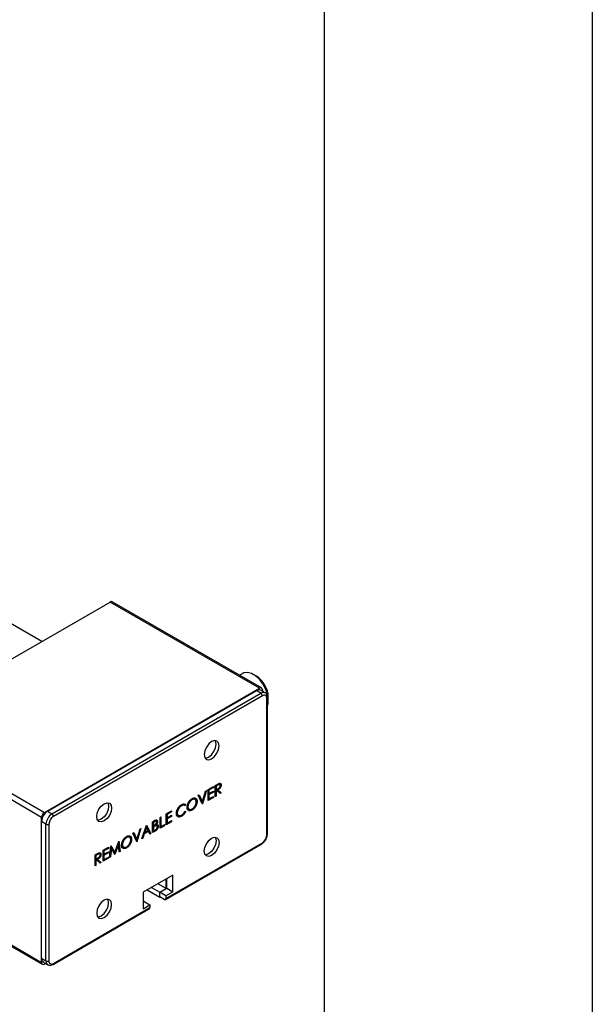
# Model space of a CAD drawing. Header units: millimetres. Extents: x 0 to 1397, y 0 to 1080.
# Tile 7 of 8: x 1329 to 1397, y 846 to 963. Entities that reach past the tile are written whole.
import ezdxf

# ---------------------------------------------------------------- set-up
doc = ezdxf.new("R2010")
doc.units = ezdxf.units.MM
doc.header["$LTSCALE"] = 5
doc.linetypes.add('SLD-Solid', pattern=[0])
doc.layers.add('TEXT', color=140, linetype='SLD-Solid', lineweight=25)

msp = doc.modelspace()

# ---------------------------------------------------------------- linework, layer by layer
at = {"color": 7, "linetype": 'SLD-Solid'}
msp.add_line((1397.012, 1079.513), (1397.012, 0.013), dxfattribs=at)
for p, q in [((1331.782, 889.331), (1315.522, 898.717)), ((1314.433, 879.316), (1339.889, 894.011)), ((1357.566, 883.806), (1339.889, 894.011)), ((1357.816, 883.831), (1340.139, 894.036)), ((1355.609, 885.561), (1355.214, 885.333)), ((1357.213, 885.233), (1356.86, 885.437)), ((1332.111, 869.111), (1357.566, 883.806)), ((1358.243, 883.264), (1357.713, 883.57)), ((1357.92, 883.602), (1357.92, 883.45)), ((1332.464, 869.233), (1357.213, 883.52)), ((1332.994, 868.927), (1357.743, 883.214)), ((1357.92, 882.908), (1333.171, 868.621)), ((1357.743, 883.214), (1357.213, 883.52)), ((1358.45, 866.434), (1358.45, 882.602)), ((1358.524, 866.536), (1358.524, 882.704)), ((1358.627, 882.376), (1358.627, 882.784)), ((1314.433, 879.316), (1332.111, 869.111)), ((1331.757, 868.498), (1314.079, 878.703)), ((1351.496, 871.8), (1352.13, 872.165)), ((1352.13, 872.032), (1351.597, 871.725)), ((1352.015, 872.099), (1352.13, 872.032)), ((1352.13, 872.165), (1352.13, 872.032)), ((1352.331, 872.282), (1352.556, 872.411)), ((1352.331, 870.985), (1352.331, 872.282)), ((1352.331, 872.265), (1352.432, 872.207)), ((1352.642, 872.328), (1352.432, 872.207)), ((1352.432, 872.207), (1352.432, 871.775)), ((1352.527, 872.395), (1352.642, 872.328)), ((1352.906, 872.384), (1352.712, 872.496)), ((1352.86, 872.444), (1353.036, 872.342)), ((1349.974, 870.627), (1349.753, 870.755)), ((1350.331, 871.127), (1350.439, 871.189)), ((1350.806, 870.105), (1350.331, 871.127)), ((1350.337, 871.13), (1350.636, 870.486)), ((1350.439, 871.189), (1350.813, 870.384)), ((1350.813, 870.384), (1351.187, 871.621)), ((1351.295, 871.683), (1350.82, 870.113)), ((1351.187, 871.621), (1351.295, 871.683)), ((1351.496, 870.503), (1351.496, 871.8)), ((1351.496, 871.783), (1351.597, 871.725)), ((1351.496, 871.384), (1351.597, 871.326)), ((1351.536, 871.362), (1351.496, 871.339)), ((1351.496, 871.251), (1351.597, 871.193)), ((1352.13, 870.869), (1351.496, 870.503)), ((1351.496, 870.753), (1351.597, 870.695)), ((1351.597, 871.725), (1351.597, 871.326)), ((1351.597, 871.326), (1352.13, 871.633)), ((1352.13, 871.501), (1351.597, 871.193)), ((1351.597, 871.193), (1351.597, 870.695)), ((1351.597, 870.695), (1352.13, 871.002)), ((1352.015, 871.567), (1352.13, 871.501)), ((1352.015, 870.935), (1352.13, 870.869)), ((1352.13, 871.633), (1352.13, 871.501)), ((1352.13, 871.002), (1352.13, 870.869)), ((1352.331, 871.833), (1352.432, 871.775)), ((1352.337, 871.791), (1352.331, 871.788)), ((1352.331, 871.7), (1352.432, 871.642)), ((1352.331, 871.102), (1352.432, 871.043)), ((1352.432, 871.043), (1352.331, 870.985)), ((1352.337, 871.791), (1352.514, 871.689)), ((1352.432, 871.775), (1352.637, 871.892)), ((1352.514, 871.689), (1352.432, 871.642)), ((1352.432, 871.642), (1352.432, 871.043)), ((1352.511, 871.82), (1352.874, 871.503)), ((1352.926, 871.329), (1352.514, 871.689)), ((1352.524, 871.827), (1352.638, 871.761)), ((1352.638, 871.761), (1353.051, 871.401)), ((1352.874, 871.503), (1352.785, 871.452)), ((1352.874, 871.503), (1353.051, 871.401)), ((1353.051, 871.401), (1352.926, 871.329)), ((1348.238, 869.934), (1348.338, 869.877)), ((1348.732, 869.909), (1348.511, 870.037)), ((1348.657, 870.127), (1348.834, 870.025)), ((1348.834, 870.025), (1348.746, 869.896)), ((1349.024, 869.815), (1349.108, 869.767)), ((1349.043, 869.583), (1349.264, 869.456)), ((1349.496, 870.659), (1349.595, 870.602)), ((1350.01, 870.498), (1350.187, 870.396)), ((1350.636, 870.486), (1350.813, 870.384)), ((1350.712, 870.442), (1350.687, 870.36)), ((1350.795, 870.127), (1350.82, 870.113)), ((1350.82, 870.113), (1350.806, 870.105)), ((1351.536, 870.73), (1351.496, 870.708)), ((1331.757, 851.351), (1331.757, 868.498)), ((1332.464, 869.233), (1332.994, 868.927)), ((1345.812, 868.518), (1345.913, 868.576)), ((1345.812, 867.222), (1345.812, 868.518)), ((1345.913, 868.576), (1345.913, 867.413)), ((1346.531, 868.933), (1347.165, 869.299)), ((1346.531, 867.637), (1346.531, 868.933)), ((1346.531, 868.917), (1346.632, 868.859)), ((1346.531, 868.518), (1346.632, 868.46)), ((1346.571, 868.495), (1346.531, 868.473)), ((1347.165, 869.166), (1346.632, 868.859)), ((1346.632, 868.859), (1346.632, 868.46)), ((1346.632, 868.46), (1347.165, 868.767)), ((1347.165, 868.634), (1346.632, 868.327)), ((1347.05, 869.233), (1347.165, 869.166)), ((1347.05, 868.701), (1347.165, 868.634)), ((1347.165, 869.299), (1347.165, 869.166)), ((1347.165, 868.767), (1347.165, 868.634)), ((1347.753, 868.894), (1347.805, 868.852)), ((1347.757, 869.089), (1347.841, 869.04)), ((1347.775, 868.853), (1347.996, 868.725)), ((1348.169, 868.753), (1347.956, 868.681)), ((1348.169, 868.753), (1348.346, 868.651)), ((1348.746, 869.231), (1348.834, 869.205)), ((1349.422, 869.477), (1349.599, 869.375)), ((1332.287, 867.702), (1331.757, 868.008)), ((1331.757, 851.841), (1331.757, 868.008)), ((1332.287, 851.535), (1332.287, 867.702)), ((1332.641, 867.702), (1332.641, 851.535)), ((1343.653, 865.976), (1344.186, 867.579)), ((1344.192, 867.33), (1343.988, 866.718)), ((1344.117, 867.373), (1344.192, 867.33)), ((1344.145, 867.456), (1344.541, 866.692)), ((1344.186, 867.579), (1344.2, 867.588)), ((1344.39, 866.949), (1344.192, 867.33)), ((1344.2, 867.588), (1344.718, 866.59)), ((1344.96, 867.548), (1344.91, 867.52)), ((1344.92, 868.003), (1345.139, 868.129)), ((1344.92, 866.707), (1344.92, 868.003)), ((1344.92, 867.986), (1345.02, 867.928)), ((1344.92, 867.571), (1345.02, 867.513)), ((1344.92, 867.515), (1345.087, 867.418)), ((1344.92, 867.438), (1345.02, 867.38)), ((1345.157, 868.007), (1345.02, 867.928)), ((1345.02, 867.928), (1345.02, 867.513)), ((1345.02, 867.513), (1345.088, 867.552)), ((1345.087, 867.418), (1345.02, 867.38)), ((1345.02, 867.38), (1345.02, 866.898)), ((1345.042, 868.074), (1345.157, 868.007)), ((1345.158, 867.605), (1345.297, 867.524)), ((1345.353, 868.054), (1345.176, 868.156)), ((1345.424, 867.521), (1345.248, 867.623)), ((1345.291, 867.706), (1345.366, 867.663)), ((1345.303, 868.197), (1345.318, 868.116)), ((1345.318, 868.116), (1345.314, 868.076)), ((1345.318, 868.116), (1345.495, 868.014)), ((1345.405, 867.559), (1345.582, 867.457)), ((1346.344, 867.529), (1345.812, 867.222)), ((1345.812, 867.471), (1345.913, 867.413)), ((1345.851, 867.448), (1345.812, 867.426)), ((1345.913, 867.413), (1346.344, 867.662)), ((1346.229, 867.596), (1346.344, 867.529)), ((1346.344, 867.662), (1346.344, 867.529)), ((1346.531, 868.385), (1346.632, 868.327)), ((1347.165, 868.003), (1346.531, 867.637)), ((1346.531, 867.886), (1346.632, 867.828)), ((1346.571, 867.864), (1346.531, 867.841)), ((1346.632, 868.327), (1346.632, 867.828)), ((1346.632, 867.828), (1347.165, 868.136)), ((1347.05, 868.069), (1347.165, 868.003)), ((1347.165, 868.136), (1347.165, 868.003)), ((1341.739, 866.181), (1341.838, 866.124)), ((1342.217, 866.149), (1341.996, 866.277)), ((1342.574, 866.649), (1342.682, 866.711)), ((1343.049, 865.627), (1342.574, 866.649)), ((1342.58, 866.652), (1342.879, 866.008)), ((1342.682, 866.711), (1343.056, 865.906)), ((1343.056, 865.906), (1343.43, 867.143)), ((1343.538, 867.205), (1343.063, 865.635)), ((1343.43, 867.143), (1343.538, 867.205)), ((1343.689, 866.082), (1343.763, 866.039)), ((1343.934, 866.553), (1343.763, 866.039)), ((1343.859, 866.596), (1343.934, 866.553)), ((1343.927, 866.753), (1343.908, 866.742)), ((1343.914, 866.761), (1343.988, 866.718)), ((1344.443, 866.847), (1343.934, 866.553)), ((1343.988, 866.718), (1344.39, 866.949)), ((1344.328, 866.913), (1344.443, 866.847)), ((1344.609, 866.527), (1344.443, 866.847)), ((1344.541, 866.692), (1344.527, 866.684)), ((1344.541, 866.692), (1344.718, 866.59)), ((1344.718, 866.59), (1344.609, 866.527)), ((1344.92, 866.956), (1345.02, 866.898)), ((1344.959, 866.933), (1344.92, 866.911)), ((1345.223, 866.882), (1344.92, 866.707)), ((1345.02, 866.898), (1345.164, 866.981)), ((1345.108, 866.948), (1345.223, 866.882)), ((1339.048, 864.613), (1339.681, 864.979)), ((1339.566, 864.912), (1339.681, 864.846)), ((1339.681, 864.979), (1339.681, 864.846)), ((1339.825, 863.766), (1339.973, 865.147)), ((1339.958, 865.005), (1340.274, 864.462)), ((1339.973, 865.147), (1339.988, 865.156)), ((1339.988, 865.156), (1340.451, 864.36)), ((1340.451, 864.36), (1340.913, 865.69)), ((1340.868, 865.301), (1340.463, 864.134)), ((1340.793, 865.344), (1340.868, 865.301)), ((1340.804, 865.375), (1340.809, 865.335)), ((1340.976, 864.43), (1340.868, 865.301)), ((1340.913, 865.69), (1340.928, 865.699)), ((1340.928, 865.699), (1341.077, 864.488)), ((1341.267, 865.337), (1341.351, 865.289)), ((1341.286, 865.105), (1341.507, 864.978)), ((1341.665, 864.999), (1341.842, 864.897)), ((1342.253, 866.02), (1342.43, 865.918)), ((1342.879, 866.008), (1343.056, 865.906)), ((1342.955, 865.964), (1342.93, 865.882)), ((1343.038, 865.649), (1343.063, 865.635)), ((1343.063, 865.635), (1343.049, 865.627)), ((1343.763, 866.039), (1343.653, 865.976)), ((1346.431, 858.798), (1357.868, 865.401)), ((1346.483, 858.913), (1357.92, 865.516)), ((1338.098, 864.065), (1338.323, 864.195)), ((1338.098, 862.769), (1338.098, 864.065)), ((1338.098, 864.048), (1338.199, 863.99)), ((1338.409, 864.112), (1338.199, 863.99)), ((1338.199, 863.99), (1338.199, 863.558)), ((1338.294, 864.178), (1338.409, 864.112)), ((1338.672, 864.167), (1338.479, 864.279)), ((1338.626, 864.227), (1338.803, 864.125)), ((1339.048, 863.317), (1339.048, 864.613)), ((1339.048, 864.597), (1339.149, 864.538)), ((1339.048, 864.198), (1339.149, 864.14)), ((1339.087, 864.175), (1339.048, 864.153)), ((1339.048, 864.065), (1339.149, 864.007)), ((1339.681, 864.846), (1339.149, 864.538)), ((1339.149, 864.538), (1339.149, 864.14)), ((1339.149, 864.14), (1339.681, 864.447)), ((1339.681, 864.314), (1339.149, 864.007)), ((1339.149, 864.007), (1339.149, 863.508)), ((1339.149, 863.508), (1339.681, 863.816)), ((1339.566, 864.381), (1339.681, 864.314)), ((1339.566, 863.749), (1339.681, 863.683)), ((1339.681, 864.447), (1339.681, 864.314)), ((1339.681, 863.816), (1339.681, 863.683)), ((1339.926, 863.824), (1339.825, 863.766)), ((1339.837, 863.876), (1339.926, 863.824)), ((1340.034, 864.821), (1339.926, 863.824)), ((1339.944, 864.873), (1340.034, 864.821)), ((1340.44, 864.121), (1340.034, 864.821)), ((1340.274, 864.462), (1340.451, 864.36)), ((1340.35, 864.418), (1340.319, 864.33)), ((1340.418, 864.16), (1340.463, 864.134)), ((1340.463, 864.134), (1340.44, 864.121)), ((1340.96, 864.556), (1341.077, 864.488)), ((1341.077, 864.488), (1340.976, 864.43)), ((1338.098, 863.616), (1338.199, 863.558)), ((1338.104, 863.574), (1338.098, 863.571)), ((1338.098, 863.483), (1338.199, 863.425)), ((1338.098, 862.885), (1338.199, 862.827)), ((1338.199, 862.827), (1338.098, 862.769)), ((1338.104, 863.574), (1338.281, 863.472)), ((1338.199, 863.558), (1338.404, 863.675)), ((1338.281, 863.472), (1338.199, 863.425)), ((1338.199, 863.425), (1338.199, 862.827)), ((1338.278, 863.603), (1338.641, 863.286)), ((1338.693, 863.112), (1338.281, 863.472)), ((1338.291, 863.61), (1338.405, 863.544)), ((1338.405, 863.544), (1338.818, 863.184)), ((1338.641, 863.286), (1338.552, 863.235)), ((1338.641, 863.286), (1338.818, 863.184)), ((1338.818, 863.184), (1338.693, 863.112)), ((1339.681, 863.683), (1339.048, 863.317)), ((1339.048, 863.566), (1339.149, 863.508)), ((1339.087, 863.544), (1339.048, 863.521)), ((1347.296, 861.669), (1343.796, 859.648)), ((1347.296, 859.709), (1347.296, 861.669)), ((1346.518, 860.076), (1345.528, 860.648)), ((1346.518, 860.076), (1346.518, 861.22)), ((1346.589, 860.117), (1346.589, 861.26)), ((1343.796, 859.648), (1343.796, 857.688)), ((1345.775, 859.035), (1344.255, 859.913)), ((1344.785, 860.219), (1345.775, 859.648)), ((1345.775, 859.648), (1346.589, 860.117)), ((1345.775, 859.648), (1346.518, 860.076)), ((1346.483, 859.239), (1345.775, 859.648)), ((1345.775, 859.117), (1345.775, 859.648)), ((1345.775, 859.035), (1345.775, 859.648)), ((1346.306, 858.811), (1345.775, 859.117)), ((1346.483, 859.239), (1347.296, 859.709)), ((1346.483, 859.239), (1346.483, 858.913)), ((1346.589, 860.117), (1347.296, 859.709)), ((1318.907, 858.6), (1331.861, 851.122)), ((1319.053, 858.685), (1331.757, 851.351)), ((1343.902, 858.566), (1343.796, 858.627)), ((1343.796, 858.505), (1343.902, 858.566)), ((1343.796, 857.688), (1344.609, 858.158)), ((1343.902, 858.566), (1344.609, 858.158)), ((1344.609, 858.158), (1344.609, 857.831)), ((1345.846, 859.076), (1345.775, 859.035)), ((1333.119, 851.114), (1344.557, 857.717)), ((1333.171, 851.228), (1344.609, 857.831)), ((1331.757, 851.841), (1332.287, 851.535)), ((1331.964, 851.383), (1332.495, 851.077)), ((1332.242, 851.223), (1332.111, 851.147))]:
    msp.add_line(p, q)
at = {"flags": 128}
for points in [[(1358.524, 881.747), (1358.59, 881.982), (1358.623, 882.517), (1358.525, 883.118), (1358.304, 883.74), (1357.975, 884.336), (1357.564, 884.862), (1357.1, 885.28), (1356.619, 885.558), (1356.155, 885.675), (1355.744, 885.624), (1355.609, 885.561)], [(1351.026, 875.947), (1351.093, 875.596), (1351.285, 875.375), (1351.571, 875.319), (1351.91, 875.437), (1352.248, 875.71), (1352.535, 876.097), (1352.726, 876.539), (1352.793, 876.968), (1352.726, 877.32), (1352.535, 877.54), (1352.248, 877.596), (1351.91, 877.478), (1351.571, 877.205), (1351.285, 876.819), (1351.093, 876.377), (1351.026, 875.947)], [(1351.133, 875.521), (1351.218, 875.524), (1351.556, 875.641), (1351.894, 875.914), (1352.181, 876.301), (1352.373, 876.743), (1352.44, 877.172), (1352.373, 877.524), (1352.332, 877.598)], [(1340.066, 869.62), (1339.998, 869.191), (1339.807, 868.749), (1339.52, 868.362), (1339.182, 868.089), (1338.843, 867.972), (1338.557, 868.028), (1338.365, 868.248), (1338.298, 868.6), (1338.365, 869.029), (1338.557, 869.471), (1338.843, 869.858), (1339.182, 870.131), (1339.52, 870.248), (1339.807, 870.193), (1339.998, 869.972), (1340.066, 869.62)], [(1339.712, 869.824), (1339.645, 869.395), (1339.453, 868.953), (1339.166, 868.566), (1338.828, 868.293), (1338.49, 868.176), (1338.405, 868.174)], [(1339.604, 870.25), (1339.645, 870.176), (1339.712, 869.824)], [(1351.026, 864.516), (1351.093, 864.945), (1351.285, 865.387), (1351.571, 865.774), (1351.91, 866.047), (1352.248, 866.164), (1352.535, 866.109), (1352.726, 865.888), (1352.793, 865.536), (1352.726, 865.107), (1352.535, 864.665), (1352.248, 864.278), (1351.91, 864.005), (1351.571, 863.888), (1351.285, 863.944), (1351.093, 864.164), (1351.026, 864.516)], [(1352.332, 866.167), (1352.373, 866.092), (1352.44, 865.741), (1352.373, 865.311), (1352.181, 864.869), (1351.894, 864.483), (1351.556, 864.21), (1351.218, 864.092), (1351.133, 864.09)], [(1340.066, 858.189), (1339.998, 858.54), (1339.807, 858.761), (1339.52, 858.817), (1339.182, 858.699), (1338.843, 858.426), (1338.557, 858.039), (1338.365, 857.598), (1338.298, 857.168), (1338.365, 856.816), (1338.557, 856.596), (1338.843, 856.54), (1339.182, 856.658), (1339.52, 856.931), (1339.807, 857.318), (1339.998, 857.759), (1340.066, 858.189)], [(1338.405, 856.742), (1338.49, 856.744), (1338.828, 856.862), (1339.166, 857.135), (1339.453, 857.522), (1339.645, 857.963), (1339.712, 858.393)], [(1339.712, 858.393), (1339.645, 858.745), (1339.604, 858.819)]]:
    msp.add_lwpolyline(points, dxfattribs=at)
for centre, radius, start, end in [((1340.035, 893.807), 0.251, 65.69288, 125.61758), ((1355.622, 882.682), 3.007, 1.94059, 58.05403), ((1357.506, 883.111), 0.503, 65.69288, 125.61758), ((1357.704, 883.637), 0.218, 350.78596, 129.20329), ((1358.036, 882.805), 0.503, 65.8836, 125.60094), ((1357.536, 882.89), 0.384, 2.60548, 57.39452), ((1358.127, 882.654), 0.328, 350.78596, 129.20329), ((1358.404, 882.712), 0.12, 292.73755, 355.95847), ((1333.292, 867.938), 1.537, 122.60548, 177.39452), ((1332.525, 868.463), 0.768, 122.60548, 177.39452), ((1333.823, 867.632), 1.537, 122.60548, 177.39452), ((1333.792, 867.65), 1.153, 122.60548, 177.39452), ((1332.787, 868.603), 0.384, 2.60548, 57.39452), ((1332.464, 868.043), 0.384, 242.60967, 297.39033), ((1357.299, 866.486), 1.153, 302.60548, 357.39452), ((1358.398, 866.549), 0.126, 294.37466, 354.3052), ((1357.801, 865.5), 0.12, 304.05635, 7.25583), ((1346.375, 858.895), 0.109, 230.79671, 9.21404), ((1344.49, 857.816), 0.12, 304.05635, 7.25583), ((1332.247, 851.787), 0.493, 173.70115, 234.98667), ((1331.973, 851.316), 0.218, 170.78596, 309.20329), ((1332.777, 851.48), 0.493, 173.68362, 235.17848), ((1332.464, 851.876), 0.384, 242.60967, 297.39033), ((1332.964, 851.482), 0.328, 170.78596, 309.20329), ((1333.052, 851.213), 0.12, 304.03844, 7.25763)]:
    msp.add_arc(centre, radius, start, end)
for points, knots in [([(1358.524, 882.704), (1358.519, 882.768), (1358.509, 882.923), (1358.421, 883.131), (1358.296, 883.221), (1358.24, 883.261)], [0, 0, 0, 0, 0.28354406, 0.68087428, 1, 1, 1, 1]), ([(1352.556, 872.411), (1352.571, 872.42), (1352.6, 872.436), (1352.641, 872.46), (1352.678, 872.479), (1352.712, 872.497), (1352.742, 872.512), (1352.768, 872.524), (1352.79, 872.534), (1352.804, 872.538), (1352.81, 872.54)], [0, 0, 0, 0, 0.1762578, 0.3384344, 0.4848221, 0.6171576, 0.7346984, 0.8373852, 0.9263724, 1, 1, 1, 1]), ([(1352.637, 871.892), (1352.647, 871.897), (1352.666, 871.908), (1352.693, 871.925), (1352.718, 871.941), (1352.741, 871.957), (1352.762, 871.972), (1352.781, 871.988), (1352.798, 872.002), (1352.819, 872.022), (1352.841, 872.046), (1352.866, 872.078), (1352.886, 872.112), (1352.904, 872.147), (1352.918, 872.182), (1352.928, 872.217), (1352.934, 872.252), (1352.935, 872.273), (1352.936, 872.284)], [0, 0, 0, 0, 0.0716681, 0.1389133, 0.2011846, 0.2591244, 0.312255, 0.3606815, 0.4050861, 0.4451017, 0.5187778, 0.5894616, 0.6584622, 0.7272832, 0.7963225, 0.8631749, 0.9309494, 1, 1, 1, 1]), ([(1353.036, 872.342), (1353.036, 872.324), (1353.035, 872.29), (1353.026, 872.236), (1353.012, 872.183), (1352.993, 872.129), (1352.968, 872.077), (1352.939, 872.026), (1352.904, 871.978), (1352.872, 871.94), (1352.844, 871.911), (1352.82, 871.889), (1352.795, 871.868), (1352.767, 871.846), (1352.738, 871.824), (1352.706, 871.803), (1352.673, 871.781), (1352.65, 871.768), (1352.638, 871.761)], [0, 0, 0, 0, 0.0787802, 0.1537206, 0.2267135, 0.2991912, 0.37119, 0.4430064, 0.5166892, 0.5932172, 0.6338729, 0.6769891, 0.7228995, 0.7719586, 0.8242113, 0.8793787, 0.9379481, 1, 1, 1, 1]), ([(1352.936, 872.284), (1352.935, 872.294), (1352.934, 872.315), (1352.928, 872.341), (1352.918, 872.364), (1352.903, 872.382), (1352.886, 872.396), (1352.866, 872.405), (1352.843, 872.409), (1352.822, 872.408), (1352.803, 872.404), (1352.786, 872.399), (1352.768, 872.392), (1352.747, 872.383), (1352.724, 872.372), (1352.699, 872.36), (1352.671, 872.345), (1352.652, 872.334), (1352.642, 872.328)], [0, 0, 0, 0, 0.0688143, 0.13636482, 0.20401935, 0.27306374, 0.34291332, 0.41096544, 0.47916877, 0.54930801, 0.58765158, 0.63064667, 0.67887879, 0.7319343, 0.79111142, 0.85528319, 0.92508594, 1, 1, 1, 1]), ([(1352.81, 872.54), (1352.818, 872.543), (1352.835, 872.548), (1352.858, 872.551), (1352.88, 872.553), (1352.901, 872.552), (1352.921, 872.548), (1352.94, 872.541), (1352.958, 872.533), (1352.974, 872.521), (1352.989, 872.507), (1353.001, 872.491), (1353.012, 872.472), (1353.021, 872.45), (1353.028, 872.427), (1353.033, 872.401), (1353.036, 872.373), (1353.036, 872.352), (1353.036, 872.342)], [0, 0, 0, 0, 0.0642168, 0.1270638, 0.1887445, 0.2491321, 0.3094525, 0.3698267, 0.4306501, 0.4923519, 0.5540721, 0.6156898, 0.6767977, 0.738439, 0.8013169, 0.8651845, 0.9316413, 1, 1, 1, 1]), ([(1352.839, 872.557), (1352.842, 872.55), (1352.859, 872.521), (1352.859, 872.478), (1352.86, 872.444)], [0, 0, 0, 0, 0.2198181, 1, 1, 1, 1]), ([(1349.59, 870.732), (1349.61, 870.744), (1349.651, 870.766), (1349.711, 870.791), (1349.769, 870.809), (1349.824, 870.819), (1349.876, 870.821), (1349.925, 870.816), (1349.972, 870.803), (1350.016, 870.782), (1350.056, 870.755), (1350.091, 870.722), (1350.121, 870.682), (1350.145, 870.637), (1350.164, 870.586), (1350.177, 870.528), (1350.185, 870.465), (1350.186, 870.419), (1350.187, 870.396)], [0, 0, 0, 0, 0.06657, 0.130749, 0.1934128, 0.2549894, 0.3161136, 0.3772618, 0.4394008, 0.5029706, 0.566525, 0.6282311, 0.6890906, 0.7493447, 0.8101696, 0.8716098, 0.9348692, 1, 1, 1, 1]), ([(1349.768, 870.73), (1349.756, 870.743), (1349.734, 870.768), (1349.698, 870.765), (1349.681, 870.763)], [0, 0, 0, 0, 0.525334, 1, 1, 1, 1]), ([(1347.74, 868.991), (1347.741, 869.014), (1347.742, 869.061), (1347.75, 869.133), (1347.764, 869.205), (1347.783, 869.278), (1347.807, 869.351), (1347.837, 869.424), (1347.872, 869.497), (1347.912, 869.57), (1347.956, 869.641), (1348.003, 869.708), (1348.054, 869.77), (1348.106, 869.829), (1348.162, 869.882), (1348.22, 869.931), (1348.281, 869.975), (1348.323, 870), (1348.344, 870.013)], [0, 0, 0, 0, 0.06455785, 0.12701353, 0.18795481, 0.24801391, 0.30774768, 0.36823451, 0.42946984, 0.49274344, 0.55625777, 0.61821679, 0.67965548, 0.74124555, 0.80341526, 0.86681546, 0.93232831, 1, 1, 1, 1]), ([(1348.338, 869.877), (1348.327, 869.87), (1348.304, 869.857), (1348.271, 869.834), (1348.238, 869.809), (1348.207, 869.783), (1348.175, 869.754), (1348.144, 869.724), (1348.115, 869.691), (1348.085, 869.658), (1348.057, 869.622), (1348.03, 869.586), (1348.005, 869.549), (1347.982, 869.512), (1347.96, 869.474), (1347.94, 869.435), (1347.922, 869.395), (1347.905, 869.356), (1347.889, 869.316), (1347.877, 869.276), (1347.866, 869.236), (1347.857, 869.196), (1347.85, 869.157), (1347.845, 869.117), (1347.841, 869.078), (1347.841, 869.053), (1347.841, 869.04)], [0, 0, 0, 0, 0.0439549, 0.0875019, 0.1304626, 0.172752, 0.2154031, 0.2576498, 0.3001527, 0.3431215, 0.3859252, 0.4276857, 0.468818, 0.5094918, 0.549883, 0.58998, 0.6304052, 0.6708686, 0.7113839, 0.7516273, 0.7917756, 0.8324589, 0.873319, 0.914543, 0.9569236, 1, 1, 1, 1]), ([(1348.746, 869.896), (1348.74, 869.901), (1348.727, 869.911), (1348.707, 869.924), (1348.686, 869.934), (1348.664, 869.943), (1348.641, 869.949), (1348.618, 869.953), (1348.593, 869.954), (1348.559, 869.954), (1348.514, 869.949), (1348.457, 869.933), (1348.399, 869.91), (1348.358, 869.888), (1348.338, 869.877)], [0, 0, 0, 0, 0.0631633, 0.1254749, 0.1871212, 0.2482943, 0.3092949, 0.3698501, 0.4309734, 0.492456, 0.616148, 0.7408437, 0.8681826, 1, 1, 1, 1]), ([(1348.344, 870.013), (1348.357, 870.021), (1348.383, 870.035), (1348.42, 870.053), (1348.457, 870.069), (1348.493, 870.082), (1348.528, 870.092), (1348.562, 870.099), (1348.595, 870.104), (1348.627, 870.105), (1348.658, 870.105), (1348.687, 870.101), (1348.715, 870.095), (1348.742, 870.086), (1348.767, 870.075), (1348.791, 870.061), (1348.813, 870.044), (1348.827, 870.031), (1348.834, 870.025)], [0, 0, 0, 0, 0.0685475, 0.1356829, 0.201215, 0.2656822, 0.3292668, 0.3923954, 0.4550698, 0.5171269, 0.57879, 0.6397399, 0.7001915, 0.7598062, 0.8196283, 0.8793548, 0.9395116, 1, 1, 1, 1]), ([(1349.007, 869.709), (1349.007, 869.724), (1349.007, 869.755), (1349.011, 869.803), (1349.017, 869.851), (1349.026, 869.9), (1349.037, 869.949), (1349.05, 869.999), (1349.066, 870.05), (1349.084, 870.1), (1349.105, 870.151), (1349.127, 870.2), (1349.151, 870.249), (1349.177, 870.296), (1349.204, 870.342), (1349.234, 870.387), (1349.265, 870.431), (1349.298, 870.474), (1349.331, 870.514), (1349.366, 870.553), (1349.402, 870.589), (1349.438, 870.623), (1349.475, 870.654), (1349.513, 870.682), (1349.551, 870.709), (1349.577, 870.724), (1349.59, 870.732)], [0, 0, 0, 0, 0.043209, 0.0858729, 0.12812, 0.170152, 0.2119176, 0.253753, 0.2960064, 0.3384434, 0.3810154, 0.4228205, 0.4640891, 0.5051258, 0.545975, 0.5869852, 0.6283386, 0.6700838, 0.7119916, 0.7530392, 0.7940494, 0.8348855, 0.8754983, 0.9165473, 0.9580038, 1, 1, 1, 1]), ([(1349.599, 869.375), (1349.578, 869.363), (1349.538, 869.341), (1349.479, 869.317), (1349.423, 869.3), (1349.369, 869.29), (1349.317, 869.288), (1349.268, 869.294), (1349.221, 869.308), (1349.178, 869.328), (1349.137, 869.355), (1349.103, 869.389), (1349.073, 869.428), (1349.049, 869.473), (1349.03, 869.523), (1349.017, 869.58), (1349.008, 869.641), (1349.007, 869.686), (1349.007, 869.709)], [0, 0, 0, 0, 0.0658189, 0.1297465, 0.192072, 0.2534594, 0.3145696, 0.3762799, 0.4390257, 0.503267, 0.5674928, 0.6297048, 0.6909996, 0.7514517, 0.8120044, 0.8731497, 0.9356355, 1, 1, 1, 1]), ([(1349.595, 870.602), (1349.584, 870.596), (1349.563, 870.583), (1349.531, 870.561), (1349.5, 870.538), (1349.469, 870.512), (1349.439, 870.483), (1349.409, 870.454), (1349.38, 870.421), (1349.351, 870.388), (1349.323, 870.352), (1349.297, 870.316), (1349.272, 870.279), (1349.249, 870.242), (1349.227, 870.203), (1349.207, 870.164), (1349.189, 870.125), (1349.172, 870.084), (1349.157, 870.044), (1349.143, 870.003), (1349.132, 869.963), (1349.123, 869.923), (1349.116, 869.884), (1349.111, 869.845), (1349.108, 869.805), (1349.108, 869.78), (1349.108, 869.767)], [0, 0, 0, 0, 0.0420233, 0.0836449, 0.1249838, 0.1662475, 0.2077016, 0.2496311, 0.2917418, 0.3347429, 0.3774602, 0.4195563, 0.4610442, 0.5020963, 0.5428907, 0.5838008, 0.6248636, 0.6662247, 0.7073992, 0.7485567, 0.7896546, 0.8307397, 0.8720701, 0.9139934, 0.9564981, 1, 1, 1, 1]), ([(1349.108, 869.767), (1349.108, 869.749), (1349.109, 869.712), (1349.116, 869.662), (1349.127, 869.617), (1349.143, 869.577), (1349.163, 869.541), (1349.187, 869.51), (1349.217, 869.484), (1349.25, 869.463), (1349.286, 869.447), (1349.325, 869.437), (1349.365, 869.434), (1349.408, 869.436), (1349.452, 869.444), (1349.498, 869.458), (1349.545, 869.478), (1349.578, 869.496), (1349.595, 869.505)], [0, 0, 0, 0, 0.064504, 0.12689932, 0.18774654, 0.24814973, 0.30858606, 0.36958301, 0.43182697, 0.49617972, 0.56066785, 0.62350446, 0.68526041, 0.74653682, 0.80832735, 0.87048619, 0.93431688, 1, 1, 1, 1]), ([(1350.086, 870.338), (1350.086, 870.351), (1350.086, 870.375), (1350.082, 870.41), (1350.078, 870.444), (1350.071, 870.475), (1350.062, 870.503), (1350.05, 870.53), (1350.037, 870.555), (1350.022, 870.578), (1350.005, 870.598), (1349.987, 870.616), (1349.967, 870.631), (1349.945, 870.644), (1349.922, 870.655), (1349.896, 870.662), (1349.87, 870.668), (1349.842, 870.671), (1349.812, 870.671), (1349.783, 870.669), (1349.752, 870.664), (1349.722, 870.657), (1349.69, 870.647), (1349.659, 870.635), (1349.627, 870.62), (1349.605, 870.608), (1349.595, 870.602)], [0, 0, 0, 0, 0.0429151, 0.08513, 0.1264733, 0.167453, 0.2079763, 0.2482494, 0.28875, 0.3296699, 0.3705373, 0.4111286, 0.4518189, 0.4924059, 0.5334859, 0.5752631, 0.6174406, 0.6606717, 0.7039402, 0.7468675, 0.7890793, 0.831104, 0.873238, 0.9151658, 0.9573807, 1, 1, 1, 1]), ([(1349.595, 869.505), (1349.606, 869.512), (1349.628, 869.525), (1349.66, 869.547), (1349.693, 869.571), (1349.724, 869.598), (1349.755, 869.626), (1349.785, 869.655), (1349.815, 869.687), (1349.844, 869.721), (1349.871, 869.756), (1349.898, 869.791), (1349.922, 869.828), (1349.946, 869.865), (1349.967, 869.903), (1349.987, 869.942), (1350.006, 869.982), (1350.022, 870.022), (1350.037, 870.063), (1350.05, 870.103), (1350.062, 870.143), (1350.07, 870.183), (1350.078, 870.222), (1350.082, 870.261), (1350.086, 870.3), (1350.086, 870.325), (1350.086, 870.338)], [0, 0, 0, 0, 0.0436332, 0.0865378, 0.1291773, 0.1714363, 0.2134159, 0.255266, 0.2973695, 0.3399407, 0.3823475, 0.4239529, 0.4648712, 0.5055723, 0.5460026, 0.586568, 0.6270648, 0.6682707, 0.7095492, 0.7504282, 0.7910962, 0.8320271, 0.873136, 0.9146108, 0.956956, 1, 1, 1, 1]), ([(1350.187, 870.396), (1350.186, 870.372), (1350.185, 870.326), (1350.177, 870.254), (1350.164, 870.181), (1350.145, 870.108), (1350.121, 870.035), (1350.091, 869.961), (1350.056, 869.887), (1350.016, 869.813), (1349.973, 869.742), (1349.926, 869.675), (1349.878, 869.612), (1349.826, 869.555), (1349.773, 869.502), (1349.717, 869.454), (1349.659, 869.411), (1349.619, 869.387), (1349.599, 869.375)], [0, 0, 0, 0, 0.0652265, 0.128569, 0.1903204, 0.251378, 0.3123875, 0.3737887, 0.4364312, 0.5005668, 0.5646868, 0.6271355, 0.6884554, 0.7492457, 0.8101552, 0.8716709, 0.9347735, 1, 1, 1, 1]), ([(1347.883, 868.611), (1347.871, 868.62), (1347.849, 868.639), (1347.82, 868.675), (1347.795, 868.714), (1347.775, 868.76), (1347.759, 868.81), (1347.749, 868.866), (1347.742, 868.926), (1347.741, 868.969), (1347.74, 868.991)], [0, 0, 0, 0, 0.1243285, 0.247156, 0.3687797, 0.4907339, 0.6136138, 0.7389576, 0.8673106, 1, 1, 1, 1]), ([(1347.841, 869.04), (1347.841, 869.021), (1347.842, 868.984), (1347.849, 868.933), (1347.86, 868.886), (1347.876, 868.846), (1347.896, 868.809), (1347.921, 868.778), (1347.95, 868.752), (1347.984, 868.731), (1348.02, 868.716), (1348.06, 868.706), (1348.102, 868.704), (1348.146, 868.707), (1348.192, 868.717), (1348.241, 868.733), (1348.292, 868.755), (1348.327, 868.774), (1348.345, 868.784)], [0, 0, 0, 0, 0.0643232, 0.1262901, 0.1867265, 0.2461464, 0.3055756, 0.3654294, 0.4263263, 0.4888399, 0.551725, 0.6139186, 0.6754838, 0.7373339, 0.800229, 0.8645023, 0.9310407, 1, 1, 1, 1]), ([(1348.346, 868.651), (1348.334, 868.644), (1348.31, 868.631), (1348.274, 868.614), (1348.24, 868.598), (1348.207, 868.585), (1348.174, 868.574), (1348.143, 868.566), (1348.113, 868.56), (1348.083, 868.556), (1348.055, 868.555), (1348.027, 868.556), (1348.001, 868.559), (1347.975, 868.564), (1347.95, 868.572), (1347.927, 868.583), (1347.904, 868.595), (1347.89, 868.606), (1347.883, 868.611)], [0, 0, 0, 0, 0.0696628, 0.1377496, 0.2039167, 0.2687799, 0.3324137, 0.3947535, 0.45618, 0.5169956, 0.5773959, 0.6371983, 0.6969992, 0.7567562, 0.8165539, 0.876948, 0.9381318, 1, 1, 1, 1]), ([(1348.345, 868.784), (1348.365, 868.796), (1348.403, 868.819), (1348.46, 868.862), (1348.514, 868.911), (1348.566, 868.964), (1348.615, 869.023), (1348.661, 869.087), (1348.706, 869.157), (1348.732, 869.206), (1348.746, 869.231)], [0, 0, 0, 0, 0.1285152, 0.2529486, 0.3747547, 0.4959398, 0.6171806, 0.7409095, 0.8678111, 1, 1, 1, 1]), ([(1348.834, 869.205), (1348.827, 869.19), (1348.813, 869.161), (1348.79, 869.118), (1348.766, 869.076), (1348.74, 869.036), (1348.714, 868.996), (1348.685, 868.957), (1348.656, 868.92), (1348.625, 868.883), (1348.594, 868.848), (1348.561, 868.815), (1348.527, 868.783), (1348.493, 868.753), (1348.457, 868.725), (1348.421, 868.699), (1348.384, 868.674), (1348.358, 868.659), (1348.346, 868.651)], [0, 0, 0, 0, 0.0616742, 0.1230531, 0.183475, 0.2437265, 0.3042789, 0.3648629, 0.4259462, 0.4873912, 0.5492204, 0.6111436, 0.6735285, 0.7369615, 0.8007853, 0.8660126, 0.9321007, 1, 1, 1, 1]), ([(1349.33, 869.446), (1349.275, 869.421), (1349.148, 869.364), (1349.056, 869.415), (1349.005, 869.443)], [0, 0, 0, 0, 0.441278, 1, 1, 1, 1]), ([(1345.297, 867.524), (1345.292, 867.522), (1345.28, 867.518), (1345.261, 867.51), (1345.238, 867.5), (1345.214, 867.488), (1345.186, 867.474), (1345.155, 867.457), (1345.122, 867.438), (1345.099, 867.425), (1345.087, 867.418)], [0, 0, 0, 0, 0.0793065, 0.1719528, 0.2770565, 0.3947306, 0.5261773, 0.6713448, 0.8292853, 1, 1, 1, 1]), ([(1345.088, 867.552), (1345.098, 867.558), (1345.117, 867.569), (1345.145, 867.586), (1345.17, 867.603), (1345.194, 867.619), (1345.216, 867.635), (1345.235, 867.651), (1345.253, 867.666), (1345.273, 867.685), (1345.296, 867.711), (1345.321, 867.743), (1345.343, 867.777), (1345.361, 867.813), (1345.376, 867.85), (1345.386, 867.885), (1345.394, 867.921), (1345.394, 867.943), (1345.395, 867.954)], [0, 0, 0, 0, 0.072301, 0.1397003, 0.2022885, 0.2605995, 0.3131903, 0.3617389, 0.4057065, 0.44554, 0.518832, 0.5897782, 0.6588675, 0.7284305, 0.7972827, 0.8648154, 0.9313638, 1, 1, 1, 1]), ([(1345.139, 868.129), (1345.149, 868.136), (1345.17, 868.147), (1345.2, 868.163), (1345.229, 868.177), (1345.255, 868.188), (1345.28, 868.197), (1345.302, 868.203), (1345.323, 868.208), (1345.348, 868.21), (1345.376, 868.209), (1345.406, 868.201), (1345.432, 868.184), (1345.455, 868.162), (1345.473, 868.133), (1345.486, 868.098), (1345.494, 868.059), (1345.495, 868.029), (1345.495, 868.014)], [0, 0, 0, 0, 0.0625941, 0.1213229, 0.1766801, 0.2283651, 0.2768684, 0.3218791, 0.3640986, 0.4033557, 0.4779679, 0.5505355, 0.6235845, 0.6981749, 0.7733537, 0.8472811, 0.9228183, 1, 1, 1, 1]), ([(1345.395, 867.954), (1345.394, 867.961), (1345.394, 867.975), (1345.391, 867.994), (1345.387, 868.01), (1345.381, 868.025), (1345.373, 868.037), (1345.363, 868.048), (1345.351, 868.055), (1345.338, 868.061), (1345.322, 868.064), (1345.305, 868.064), (1345.285, 868.062), (1345.264, 868.056), (1345.24, 868.048), (1345.214, 868.037), (1345.186, 868.024), (1345.167, 868.013), (1345.157, 868.007)], [0, 0, 0, 0, 0.05700313, 0.11181787, 0.16440237, 0.2158698, 0.26684111, 0.31747896, 0.36990214, 0.42340045, 0.4797184, 0.5392415, 0.60243069, 0.67102955, 0.7444848, 0.82345397, 0.90874031, 1, 1, 1, 1]), ([(1345.164, 866.981), (1345.174, 866.987), (1345.194, 866.998), (1345.222, 867.016), (1345.249, 867.033), (1345.273, 867.05), (1345.296, 867.067), (1345.316, 867.083), (1345.334, 867.099), (1345.355, 867.119), (1345.378, 867.146), (1345.404, 867.18), (1345.426, 867.216), (1345.445, 867.254), (1345.461, 867.292), (1345.473, 867.329), (1345.48, 867.365), (1345.48, 867.387), (1345.481, 867.399)], [0, 0, 0, 0, 0.0725025, 0.139739, 0.2017951, 0.2598219, 0.312206, 0.3607734, 0.4045403, 0.4436981, 0.5168408, 0.5878743, 0.6579654, 0.7289694, 0.7993077, 0.8666358, 0.9331163, 1, 1, 1, 1]), ([(1345.582, 867.457), (1345.581, 867.444), (1345.581, 867.419), (1345.576, 867.38), (1345.568, 867.34), (1345.558, 867.3), (1345.544, 867.26), (1345.527, 867.22), (1345.507, 867.179), (1345.485, 867.139), (1345.459, 867.1), (1345.432, 867.062), (1345.402, 867.026), (1345.37, 866.993), (1345.336, 866.962), (1345.301, 866.933), (1345.263, 866.905), (1345.237, 866.89), (1345.223, 866.882)], [0, 0, 0, 0, 0.0611603, 0.1203346, 0.1781803, 0.2352351, 0.292683, 0.3511862, 0.4104566, 0.4717199, 0.5337612, 0.595739, 0.6578875, 0.7212952, 0.7868225, 0.8546862, 0.925478, 1, 1, 1, 1]), ([(1345.481, 867.399), (1345.481, 867.405), (1345.481, 867.419), (1345.478, 867.437), (1345.474, 867.454), (1345.469, 867.47), (1345.462, 867.484), (1345.453, 867.496), (1345.443, 867.507), (1345.428, 867.52), (1345.405, 867.531), (1345.373, 867.537), (1345.337, 867.535), (1345.311, 867.528), (1345.297, 867.524)], [0, 0, 0, 0, 0.0602874, 0.1196024, 0.1775034, 0.2351427, 0.2921326, 0.3508712, 0.4100979, 0.4707315, 0.5948287, 0.7225788, 0.8566914, 1, 1, 1, 1]), ([(1345.495, 868.014), (1345.495, 868), (1345.494, 867.971), (1345.488, 867.926), (1345.477, 867.881), (1345.463, 867.836), (1345.444, 867.791), (1345.422, 867.747), (1345.396, 867.704), (1345.376, 867.677), (1345.366, 867.663)], [0, 0, 0, 0, 0.1305691, 0.2565806, 0.3805516, 0.5036229, 0.6257393, 0.7475486, 0.8717661, 1, 1, 1, 1]), ([(1345.366, 867.663), (1345.378, 867.665), (1345.403, 867.668), (1345.436, 867.669), (1345.465, 867.665), (1345.49, 867.656), (1345.511, 867.644), (1345.529, 867.628), (1345.545, 867.607), (1345.558, 867.584), (1345.568, 867.557), (1345.576, 867.527), (1345.581, 867.493), (1345.581, 867.469), (1345.582, 867.457)], [0, 0, 0, 0, 0.1060575, 0.2029143, 0.2903002, 0.3702226, 0.4463837, 0.5213969, 0.5982911, 0.6761425, 0.7555287, 0.8348872, 0.916646, 1, 1, 1, 1]), ([(1345.387, 867.664), (1345.389, 867.659), (1345.404, 867.632), (1345.404, 867.592), (1345.405, 867.559)], [0, 0, 0, 0, 0.1674178, 1, 1, 1, 1]), ([(1341.25, 865.231), (1341.25, 865.246), (1341.25, 865.277), (1341.254, 865.325), (1341.26, 865.373), (1341.269, 865.422), (1341.28, 865.471), (1341.293, 865.521), (1341.309, 865.572), (1341.327, 865.622), (1341.348, 865.673), (1341.37, 865.722), (1341.394, 865.771), (1341.42, 865.818), (1341.447, 865.864), (1341.477, 865.909), (1341.508, 865.953), (1341.541, 865.996), (1341.574, 866.036), (1341.609, 866.075), (1341.645, 866.111), (1341.681, 866.144), (1341.718, 866.176), (1341.756, 866.204), (1341.794, 866.231), (1341.82, 866.246), (1341.833, 866.254)], [0, 0, 0, 0, 0.043209, 0.0858729, 0.12812, 0.170152, 0.2119176, 0.253753, 0.2960064, 0.3384434, 0.3810154, 0.4228205, 0.4640891, 0.5051258, 0.545975, 0.5869852, 0.6283386, 0.6700838, 0.7119916, 0.7530392, 0.7940494, 0.8348855, 0.8754983, 0.9165473, 0.9580038, 1, 1, 1, 1]), ([(1341.838, 866.124), (1341.827, 866.118), (1341.806, 866.105), (1341.774, 866.083), (1341.743, 866.06), (1341.712, 866.034), (1341.682, 866.005), (1341.652, 865.976), (1341.623, 865.943), (1341.594, 865.91), (1341.566, 865.874), (1341.54, 865.838), (1341.515, 865.801), (1341.492, 865.764), (1341.47, 865.725), (1341.45, 865.686), (1341.432, 865.646), (1341.415, 865.606), (1341.4, 865.566), (1341.386, 865.525), (1341.375, 865.485), (1341.366, 865.445), (1341.359, 865.406), (1341.354, 865.367), (1341.351, 865.327), (1341.351, 865.302), (1341.351, 865.289)], [0, 0, 0, 0, 0.0420233, 0.0836449, 0.1249838, 0.1662475, 0.2077016, 0.2496311, 0.2917418, 0.3347429, 0.3774602, 0.4195563, 0.4610442, 0.5020963, 0.5428907, 0.5838008, 0.6248636, 0.6662247, 0.7073992, 0.7485567, 0.7896546, 0.8307397, 0.8720701, 0.9139934, 0.9564981, 1, 1, 1, 1]), ([(1341.833, 866.254), (1341.853, 866.266), (1341.894, 866.288), (1341.954, 866.313), (1342.012, 866.331), (1342.067, 866.341), (1342.119, 866.343), (1342.168, 866.338), (1342.215, 866.325), (1342.259, 866.304), (1342.299, 866.277), (1342.334, 866.244), (1342.364, 866.204), (1342.388, 866.159), (1342.407, 866.108), (1342.42, 866.05), (1342.428, 865.987), (1342.429, 865.941), (1342.43, 865.918)], [0, 0, 0, 0, 0.06657, 0.130749, 0.1934128, 0.2549894, 0.3161136, 0.3772618, 0.4394008, 0.5029706, 0.566525, 0.6282311, 0.6890906, 0.7493447, 0.8101696, 0.8716098, 0.9348692, 1, 1, 1, 1]), ([(1342.329, 865.86), (1342.329, 865.873), (1342.329, 865.897), (1342.325, 865.932), (1342.321, 865.966), (1342.314, 865.997), (1342.305, 866.025), (1342.293, 866.052), (1342.28, 866.077), (1342.265, 866.1), (1342.248, 866.12), (1342.23, 866.138), (1342.21, 866.153), (1342.188, 866.166), (1342.165, 866.177), (1342.139, 866.184), (1342.113, 866.19), (1342.085, 866.193), (1342.055, 866.193), (1342.026, 866.191), (1341.995, 866.186), (1341.965, 866.179), (1341.933, 866.169), (1341.902, 866.157), (1341.87, 866.142), (1341.848, 866.13), (1341.838, 866.124)], [0, 0, 0, 0, 0.0429151, 0.08513, 0.1264733, 0.167453, 0.2079763, 0.2482494, 0.28875, 0.3296699, 0.3705373, 0.4111286, 0.4518189, 0.4924059, 0.5334859, 0.5752631, 0.6174406, 0.6606717, 0.7039402, 0.7468675, 0.7890793, 0.831104, 0.873238, 0.9151658, 0.9573807, 1, 1, 1, 1]), ([(1342.011, 866.252), (1341.999, 866.265), (1341.977, 866.29), (1341.941, 866.287), (1341.924, 866.285)], [0, 0, 0, 0, 0.525334, 1, 1, 1, 1]), ([(1357.868, 865.401), (1357.923, 865.437), (1358.072, 865.535), (1358.286, 865.782), (1358.462, 866.123), (1358.52, 866.383), (1358.523, 866.515), (1358.524, 866.536)], [0, 0, 0, 0, 0.1523078, 0.4193676, 0.6873476, 0.9489341, 1, 1, 1, 1]), ([(1341.573, 864.968), (1341.518, 864.943), (1341.391, 864.886), (1341.299, 864.937), (1341.248, 864.965)], [0, 0, 0, 0, 0.441278, 1, 1, 1, 1]), ([(1341.842, 864.897), (1341.821, 864.885), (1341.781, 864.863), (1341.722, 864.839), (1341.666, 864.822), (1341.612, 864.812), (1341.56, 864.81), (1341.511, 864.816), (1341.464, 864.83), (1341.421, 864.85), (1341.381, 864.877), (1341.346, 864.911), (1341.316, 864.95), (1341.292, 864.995), (1341.273, 865.045), (1341.26, 865.102), (1341.251, 865.163), (1341.25, 865.208), (1341.25, 865.231)], [0, 0, 0, 0, 0.0658189, 0.1297465, 0.192072, 0.2534594, 0.3145696, 0.3762799, 0.4390257, 0.503267, 0.5674928, 0.6297048, 0.6909996, 0.7514517, 0.8120044, 0.8731497, 0.9356355, 1, 1, 1, 1]), ([(1341.351, 865.289), (1341.351, 865.271), (1341.352, 865.234), (1341.359, 865.184), (1341.37, 865.139), (1341.386, 865.099), (1341.406, 865.063), (1341.43, 865.032), (1341.46, 865.006), (1341.493, 864.985), (1341.529, 864.969), (1341.568, 864.959), (1341.608, 864.956), (1341.651, 864.958), (1341.695, 864.966), (1341.741, 864.98), (1341.788, 865), (1341.821, 865.018), (1341.838, 865.027)], [0, 0, 0, 0, 0.064504, 0.12689932, 0.18774654, 0.24814973, 0.30858606, 0.36958301, 0.43182697, 0.49617972, 0.56066785, 0.62350446, 0.68526041, 0.74653682, 0.80832735, 0.87048619, 0.93431688, 1, 1, 1, 1]), ([(1341.838, 865.027), (1341.849, 865.034), (1341.871, 865.047), (1341.903, 865.069), (1341.936, 865.093), (1341.967, 865.12), (1341.998, 865.148), (1342.028, 865.177), (1342.058, 865.209), (1342.087, 865.243), (1342.114, 865.278), (1342.141, 865.313), (1342.165, 865.35), (1342.189, 865.387), (1342.21, 865.425), (1342.23, 865.464), (1342.249, 865.504), (1342.265, 865.544), (1342.28, 865.585), (1342.293, 865.625), (1342.305, 865.665), (1342.314, 865.705), (1342.321, 865.744), (1342.325, 865.783), (1342.329, 865.822), (1342.329, 865.847), (1342.329, 865.86)], [0, 0, 0, 0, 0.0436332, 0.0865378, 0.1291773, 0.1714363, 0.2134159, 0.255266, 0.2973695, 0.3399407, 0.3823475, 0.4239529, 0.4648712, 0.5055723, 0.5460026, 0.586568, 0.6270648, 0.6682707, 0.7095492, 0.7504282, 0.7910962, 0.8320271, 0.873136, 0.9146108, 0.956956, 1, 1, 1, 1]), ([(1342.43, 865.918), (1342.429, 865.894), (1342.428, 865.848), (1342.42, 865.776), (1342.407, 865.703), (1342.388, 865.63), (1342.364, 865.557), (1342.334, 865.483), (1342.299, 865.409), (1342.259, 865.335), (1342.216, 865.264), (1342.169, 865.197), (1342.121, 865.134), (1342.069, 865.077), (1342.016, 865.024), (1341.96, 864.976), (1341.902, 864.933), (1341.862, 864.909), (1341.842, 864.897)], [0, 0, 0, 0, 0.0652265, 0.128569, 0.1903204, 0.251378, 0.3123875, 0.3737887, 0.4364312, 0.5005668, 0.5646868, 0.6271355, 0.6884554, 0.7492457, 0.8101552, 0.8716709, 0.9347735, 1, 1, 1, 1]), ([(1338.323, 864.195), (1338.338, 864.203), (1338.366, 864.22), (1338.408, 864.243), (1338.445, 864.263), (1338.479, 864.281), (1338.509, 864.295), (1338.535, 864.308), (1338.557, 864.317), (1338.571, 864.322), (1338.577, 864.324)], [0, 0, 0, 0, 0.1762578, 0.3384344, 0.4848221, 0.6171576, 0.7346984, 0.8373852, 0.9263724, 1, 1, 1, 1]), ([(1338.404, 863.675), (1338.414, 863.68), (1338.433, 863.691), (1338.459, 863.708), (1338.484, 863.724), (1338.508, 863.74), (1338.529, 863.756), (1338.548, 863.771), (1338.565, 863.786), (1338.585, 863.805), (1338.608, 863.83), (1338.632, 863.861), (1338.653, 863.895), (1338.671, 863.93), (1338.685, 863.965), (1338.695, 864.001), (1338.701, 864.035), (1338.702, 864.057), (1338.702, 864.068)], [0, 0, 0, 0, 0.0716681, 0.1389133, 0.2011846, 0.2591244, 0.312255, 0.3606815, 0.4050861, 0.4451017, 0.5187778, 0.5894616, 0.6584622, 0.7272832, 0.7963225, 0.8631749, 0.9309494, 1, 1, 1, 1]), ([(1338.803, 864.125), (1338.803, 864.108), (1338.802, 864.074), (1338.793, 864.02), (1338.779, 863.966), (1338.76, 863.913), (1338.735, 863.86), (1338.706, 863.81), (1338.671, 863.762), (1338.639, 863.724), (1338.61, 863.695), (1338.587, 863.673), (1338.561, 863.651), (1338.534, 863.629), (1338.505, 863.608), (1338.473, 863.586), (1338.44, 863.565), (1338.417, 863.551), (1338.405, 863.544)], [0, 0, 0, 0, 0.0787802, 0.1537206, 0.2267135, 0.2991912, 0.37119, 0.4430064, 0.5166892, 0.5932172, 0.6338729, 0.6769891, 0.7228995, 0.7719586, 0.8242113, 0.8793787, 0.9379481, 1, 1, 1, 1]), ([(1338.702, 864.068), (1338.702, 864.078), (1338.701, 864.098), (1338.695, 864.125), (1338.685, 864.147), (1338.67, 864.166), (1338.653, 864.18), (1338.633, 864.189), (1338.61, 864.193), (1338.589, 864.192), (1338.57, 864.187), (1338.553, 864.182), (1338.535, 864.175), (1338.514, 864.166), (1338.491, 864.156), (1338.465, 864.143), (1338.438, 864.128), (1338.419, 864.117), (1338.409, 864.112)], [0, 0, 0, 0, 0.0688143, 0.13636482, 0.20401935, 0.27306374, 0.34291332, 0.41096544, 0.47916877, 0.54930801, 0.58765158, 0.63064667, 0.67887879, 0.7319343, 0.79111142, 0.85528319, 0.92508594, 1, 1, 1, 1]), ([(1338.577, 864.324), (1338.585, 864.326), (1338.601, 864.331), (1338.625, 864.335), (1338.647, 864.336), (1338.668, 864.335), (1338.688, 864.331), (1338.707, 864.325), (1338.724, 864.316), (1338.74, 864.304), (1338.755, 864.291), (1338.768, 864.274), (1338.779, 864.255), (1338.788, 864.234), (1338.795, 864.21), (1338.8, 864.184), (1338.803, 864.156), (1338.803, 864.136), (1338.803, 864.125)], [0, 0, 0, 0, 0.0642168, 0.1270638, 0.1887445, 0.2491321, 0.3094525, 0.3698267, 0.4306501, 0.4923519, 0.5540721, 0.6156898, 0.6767977, 0.738439, 0.8013169, 0.8651845, 0.9316413, 1, 1, 1, 1]), ([(1338.605, 864.34), (1338.609, 864.334), (1338.626, 864.305), (1338.626, 864.261), (1338.626, 864.227)], [0, 0, 0, 0, 0.2198181, 1, 1, 1, 1]), ([(1332.498, 851.08), (1332.504, 851.075), (1332.568, 851.019), (1332.743, 850.998), (1332.948, 851.026), (1333.071, 851.089), (1333.119, 851.114)], [0, 0, 0, 0, 0.0337099, 0.4009069, 0.7601711, 1, 1, 1, 1])]:
    msp.add_open_spline(points, degree=3, knots=knots)
at = {"layer": 'TEXT'}
msp.add_line((1365.25, 1047.75), (1365.25, 31.75), dxfattribs=at)

doc.saveas('drawing.dxf')
